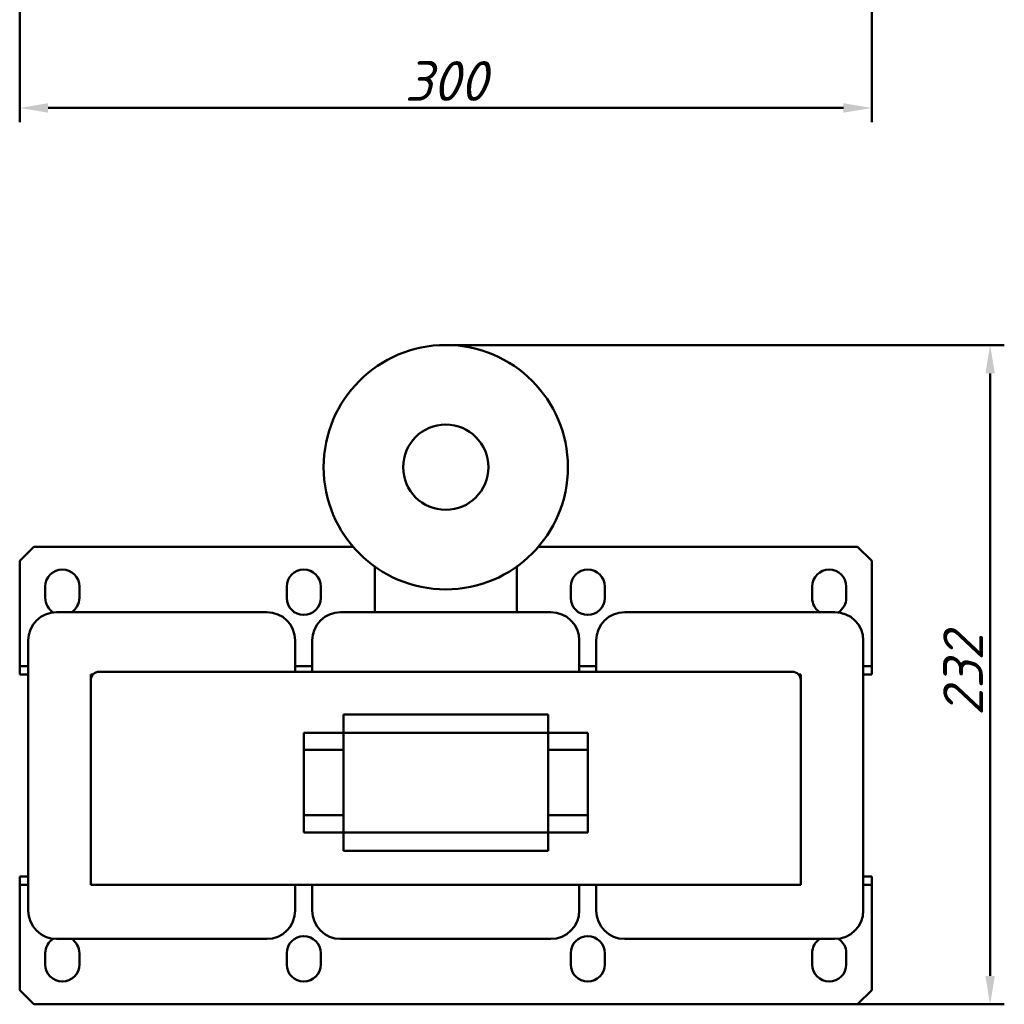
# Model space of a CAD drawing. Header units: millimetres. Extents: x 669 to 1686, y -493 to 544.
# Tile 1 of 3: x 698 to 1045, y -493 to -146. Entities that reach past the tile are written whole.
import ezdxf

# ---------------------------------------------------------------- set-up
doc = ezdxf.new("R2010")
doc.units = ezdxf.units.MM
doc.layers.get('Defpoints').update_dxf_attribs({"lineweight": 25})
doc.layers.add('Осн_СБ', color=7, linetype='Continuous', lineweight=50)
doc.styles.add('ГОСТ', font='isocpeui.ttf')
doc.dimstyles.new('ISO-25', dxfattribs={"dimtxt": 3.5, "dimasz": 2.5, "dimexe": 1.25, "dimexo": 0.625, "dimtad": 1, "dimdec": 0, "dimtxsty": 'ГОСТ', "dimcen": 2.5, "dimclrd": 256, "dimclre": 256, "dimclrt": 256, "dimadec": 0, "dimazin": 0, "dimtfac": 1, "dimtdec": 0, "dimtmove": 0, "dimatfit": 3, "dimfxl": 1, "dimlwd": -1, "dimlwe": -1, "dimarcsym": 0})

# ---------------------------------------------------------------- blocks, each defined once
blk = doc.blocks.new('*D271')
at = {"layer": 'Defpoints', "color": 0, "transparency": 16777216}
for p in [(848.08, -260.75), (1039.73, -260.75), (848.08, -492.75)]:
    blk.add_point(p, dxfattribs=at)
at = {"layer": 'Осн_СБ', "transparency": 16777216}
for p, q in [((850.58, -260.75), (1044.73, -260.75)), ((1039.73, -482.75), (1039.73, -270.75)), ((850.58, -492.75), (1044.73, -492.75))]:
    blk.add_line(p, q, dxfattribs=at)
for points in [[(1038.06, -270.75), (1041.4, -270.75), (1039.73, -260.75)], [(1038.06, -482.75), (1041.4, -482.75), (1039.73, -492.75)]]:
    blk.add_solid(points, dxfattribs=at)
at = {"layer": 'Осн_СБ', "transparency": 16777216, "insert": (1030.23, -376.75), "char_height": 14, "attachment_point": 5, "rotation": 90, "style": 'ГОСТ'}
blk.add_mtext('232', dxfattribs=at)
blk = doc.blocks.new('*D272')
at = {"layer": 'Defpoints', "color": 0, "transparency": 16777216}
for p in [(698.08, -134.4), (998.08, -134.4), (998.08, -177.33)]:
    blk.add_point(p, dxfattribs=at)
at = {"layer": 'Осн_СБ', "transparency": 16777216}
for p, q in [((698.08, -136.9), (698.08, -182.33)), ((998.08, -136.9), (998.08, -182.33)), ((708.08, -177.33), (988.08, -177.33))]:
    blk.add_line(p, q, dxfattribs=at)
for points in [[(708.08, -175.66), (708.08, -178.99), (698.08, -177.33)], [(988.08, -175.66), (988.08, -178.99), (998.08, -177.33)]]:
    blk.add_solid(points, dxfattribs=at)
at = {"layer": 'Осн_СБ', "transparency": 16777216, "insert": (848.08, -167.83), "char_height": 14, "attachment_point": 5, "style": 'ГОСТ'}
blk.add_mtext('300', dxfattribs=at)

msp = doc.modelspace()

# ---------------------------------------------------------------- linework, layer by layer
at = {"layer": 'Осн_СБ'}
for p, q in [((698.08, -336.75), (703.08, -331.75)), ((703.08, -331.75), (815.44, -331.75)), ((880.71, -331.75), (993.08, -331.75)), ((993.08, -331.75), (998.08, -336.75)), ((698.08, -373.75), (698.08, -336.75)), ((823.08, -354.75), (823.08, -338.74)), ((873.08, -338.74), (873.08, -354.75)), ((998.08, -336.75), (998.08, -373.75)), ((707.08, -349.75), (707.08, -345.75)), ((719.08, -345.75), (719.08, -349.75)), ((792.08, -349.75), (792.08, -345.75)), ((804.08, -345.75), (804.08, -349.75)), ((892.08, -349.75), (892.08, -345.75)), ((904.08, -345.75), (904.08, -349.75)), ((977.08, -349.75), (977.08, -345.75)), ((989.08, -345.75), (989.08, -349.75)), ((785.08, -354.75), (711.08, -354.75)), ((885.08, -354.75), (811.08, -354.75)), ((985.08, -354.75), (911.08, -354.75)), ((701.08, -364.75), (701.08, -459.75)), ((795.08, -375.75), (795.08, -364.75)), ((801.08, -364.75), (801.08, -375.75)), ((895.08, -375.75), (895.08, -364.75)), ((901.08, -364.75), (901.08, -375.75)), ((995.08, -459.75), (995.08, -364.75)), ((698.08, -376.75), (698.08, -373.75)), ((698.08, -373.75), (701.08, -373.75)), ((795.08, -373.75), (801.08, -373.75)), ((895.08, -373.75), (901.08, -373.75)), ((995.08, -373.75), (998.08, -373.75)), ((998.08, -373.75), (998.08, -376.75)), ((701.08, -376.75), (698.08, -376.75)), ((723.08, -376.75), (723.08, -378.75)), ((723.84, -376.75), (723.08, -376.75)), ((726.08, -375.75), (970.08, -375.75)), ((973.08, -376.75), (972.31, -376.75)), ((973.08, -378.75), (973.08, -376.75)), ((998.08, -376.75), (995.08, -376.75)), ((723.08, -450.75), (723.08, -378.75)), ((973.08, -378.75), (973.08, -450.75)), ((812.08, -397.25), (812.08, -390.75)), ((812.08, -390.75), (884.08, -390.75)), ((884.08, -390.75), (884.08, -397.25)), ((798.08, -403.25), (798.08, -397.25)), ((798.08, -397.25), (812.08, -397.25)), ((812.08, -432.25), (812.08, -397.25)), ((812.08, -397.25), (884.08, -397.25)), ((884.08, -397.25), (898.08, -397.25)), ((884.08, -397.25), (884.08, -432.25)), ((898.08, -397.25), (898.08, -403.25)), ((798.08, -426.25), (798.08, -403.25)), ((798.08, -403.25), (812.08, -403.25)), ((884.08, -403.25), (898.08, -403.25)), ((898.08, -403.25), (898.08, -426.25)), ((798.08, -432.25), (798.08, -426.25)), ((798.08, -426.25), (812.08, -426.25)), ((884.08, -426.25), (898.08, -426.25)), ((898.08, -426.25), (898.08, -432.25)), ((798.08, -432.25), (812.08, -432.25)), ((812.08, -438.75), (812.08, -432.25)), ((812.08, -432.25), (884.08, -432.25)), ((884.08, -432.25), (898.08, -432.25)), ((884.08, -432.25), (884.08, -438.75)), ((812.08, -438.75), (884.08, -438.75)), ((698.08, -450.75), (698.08, -447.75)), ((698.08, -447.75), (701.08, -447.75)), ((995.08, -447.75), (998.08, -447.75)), ((998.08, -447.75), (998.08, -450.75)), ((698.08, -487.75), (698.08, -450.75)), ((701.08, -450.75), (698.08, -450.75)), ((723.08, -450.75), (973.08, -450.75)), ((795.08, -459.75), (795.08, -450.75)), ((801.08, -450.75), (801.08, -459.75)), ((895.08, -459.75), (895.08, -450.75)), ((901.08, -450.75), (901.08, -459.75)), ((998.08, -450.75), (995.08, -450.75)), ((998.08, -450.75), (998.08, -487.75)), ((711.08, -469.75), (785.08, -469.75)), ((811.08, -469.75), (885.08, -469.75)), ((911.08, -469.75), (985.08, -469.75)), ((707.08, -478.75), (707.08, -474.75)), ((719.08, -474.75), (719.08, -478.75)), ((792.08, -478.75), (792.08, -474.75)), ((804.08, -474.75), (804.08, -478.75)), ((892.08, -478.75), (892.08, -474.75)), ((904.08, -474.75), (904.08, -478.75)), ((977.08, -478.75), (977.08, -474.75)), ((989.08, -474.75), (989.08, -478.75)), ((703.08, -492.75), (698.08, -487.75)), ((998.08, -487.75), (993.08, -492.75)), ((703.08, -492.75), (993.08, -492.75))]:
    msp.add_line(p, q, dxfattribs=at)
for radius in [43, 15]:
    msp.add_circle((848.08, -303.75), radius, dxfattribs=at)
for centre, radius, start, end in [((713.08, -345.75), 6, 0, 180), ((798.08, -345.75), 6, 0, 180), ((898.08, -345.75), 6, 0, 180), ((983.08, -345.75), 6, 0, 180), ((713.08, -349.75), 6, 180, 237.7215), ((713.08, -349.75), 6, 303.5573, 0), ((798.08, -349.75), 6, 180, 0), ((898.08, -349.75), 6, 180, 0), ((983.08, -349.75), 6, 180, 236.4427), ((983.08, -349.75), 6, 302.2785, 0), ((711.08, -364.75), 10, 90, 180), ((785.08, -364.75), 10, 0, 90), ((811.08, -364.75), 10, 90, 180), ((885.08, -364.75), 10, 0, 90), ((911.08, -364.75), 10, 90, 180), ((985.08, -364.75), 10, 0, 90), ((726.08, -378.75), 3, 90, 180), ((970.08, -378.75), 3, 0, 90), ((711.08, -459.75), 10, 180, 270), ((785.08, -459.75), 10, 270, 0), ((811.08, -459.75), 10, 180, 270), ((885.08, -459.75), 10, 270, 0), ((911.08, -459.75), 10, 180, 270), ((985.08, -459.75), 10, 270, 0), ((713.08, -474.75), 6, 122.2785, 180), ((713.08, -474.75), 6, 0, 56.4427), ((798.08, -474.75), 6, 0, 180), ((898.08, -474.75), 6, 0, 180), ((983.08, -474.75), 6, 123.5573, 180), ((983.08, -474.75), 6, 0, 57.7215), ((713.08, -478.75), 6, 180, 0), ((798.08, -478.75), 6, 180, 0), ((898.08, -478.75), 6, 180, 0), ((983.08, -478.75), 6, 180, 0)]:
    msp.add_arc(centre, radius, start, end, dxfattribs=at)

# ---------------------------------------------------------------- dimensions: what is measured, and where the dimension line sits
dim = msp.add_linear_dim(base=(998.08, -177.33), p1=(698.08, -134.4), p2=(998.08, -134.4), dimstyle='ISO-25', dxfattribs=at)
dim.commit()
dim.dimension.update_dxf_attribs({"geometry": '*D272', "text_midpoint": (848.08, -167.83)})
dim = msp.add_linear_dim(base=(1039.73, -260.75), p1=(848.08, -492.75), p2=(848.08, -260.75), angle=90, dimstyle='ISO-25', dxfattribs=at)
dim.commit()
dim.dimension.update_dxf_attribs({"geometry": '*D271', "text_midpoint": (1030.23, -376.75)})

doc.saveas('drawing.dxf')
